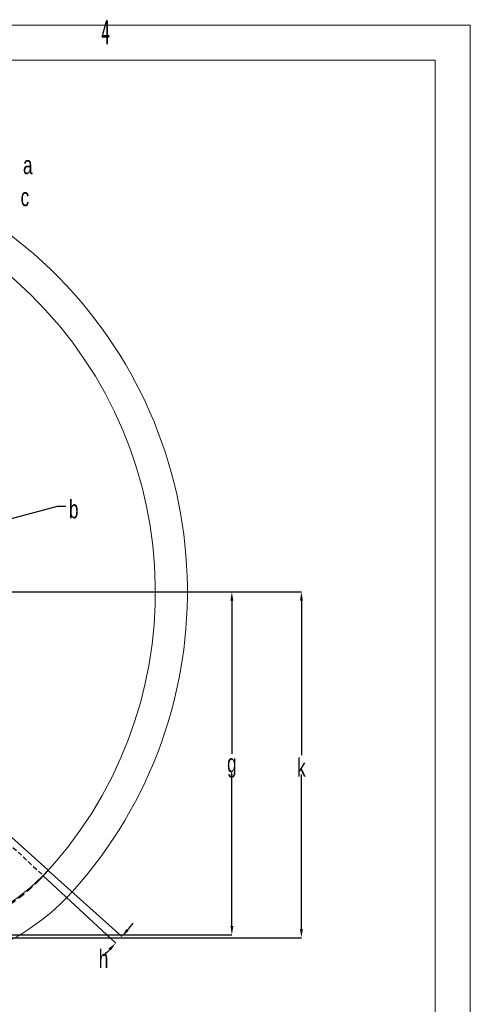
# Model space of a CAD drawing. Header units: millimetres. Extents: x 559 to 1365, y 424 to 1103.
# Tile 78 of 78: x 1242 to 1365, y 833 to 1103. Entities that reach past the tile are written whole.
import ezdxf

# ---------------------------------------------------------------- set-up
doc = ezdxf.new("R2010")
doc.units = ezdxf.units.MM
doc.linetypes.add('ACISOTGL', pattern=[3, 2, -1])
doc.linetypes.add('HIDDEN', pattern=[1.905, 1.27, -0.635])
for name, color, linetype in [('10', 7, 'Continuous'), ('C1角度', 7, 'Continuous'), ('C5直径', 7, 'Continuous'), ('C7线性', 7, 'Continuous'), ('C9半径', 7, 'Continuous')]:
    doc.layers.add(name, color=color, linetype=linetype)
doc.layers.add('5', color=7, linetype='Continuous', lineweight=35)
doc.styles.add('SLDTEXTSTYLE0', font='TXT', dxfattribs={"width": 0.7})

msp = doc.modelspace()

# ---------------------------------------------------------------- linework, layer by layer
at = {"color": 7, "linetype": 'Continuous', "lineweight": 18}
for q in [(1244.3712, 874.6549), (1249.6173, 869.9312)]:
    msp.add_line((1164.7511, 946.3451), q, dxfattribs=at)
at = {"color": 7, "linetype": 'HIDDEN', "lineweight": 25}
msp.add_line((1164.7511, 946.3451), (1248.2564, 868.4752), dxfattribs=at)
at = {"color": 7, "linetype": 'Continuous', "lineweight": 18}
for centre, radius, start, end in [((1164.7511, 946.3451), 123.0653, 318, 222), ((1164.7511, 946.3451), 114.28, 316.394071, 223.605929), ((1209.808, 905.7757), 53.5688, 168.023581, 318), ((1209.808, 905.7757), 62.4353, 223.808488, 318)]:
    msp.add_arc(centre, radius, start, end, dxfattribs=at)
at = {"color": 7, "linetype": 'ACISOTGL', "lineweight": 25}
msp.add_arc((1209.1525, 904.9402), 53.576, 166, 319.133196, dxfattribs=at)
at = {"layer": '5', "lineweight": 5}
for p, q in [((558.9933, 1101.8295), (1365.3908, 1101.8295)), ((1365.3908, 531.5913), (1365.3908, 1101.8295)), ((606.9932, 1092.2295), (1355.7908, 1092.2295)), ((1355.7908, 541.1913), (1355.7908, 1092.2295))]:
    msp.add_line(p, q, dxfattribs=at)
at = {"layer": 'C1角度', "color": 7}
for p, q in [((1248.3021, 868.4326), (1268.156, 849.9184)), ((1249.6637, 869.8894), (1269.8232, 851.7378))]:
    msp.add_line(p, q, dxfattribs=at)
for start, end in [(318.97258, 319.945159), (315.054841, 316.02742)]:
    msp.add_arc((1164.7511, 946.3451), 141.3885, start, end, dxfattribs=at)
for points in [[(1271.1144, 853.8), (1271.7134, 853.2698), (1269.8232, 851.7378)], [(1266.7946, 847.9019), (1266.2142, 848.4524), (1268.156, 849.9184)]]:
    msp.add_solid(points, dxfattribs=at)
at = {"layer": 'C5直径', "color": 7}
for p, q in [((1252.0662, 969.7412), (1225.7119, 962.6795)), ((1254.4662, 969.7412), (1252.0662, 969.7412))]:
    msp.add_line(p, q, dxfattribs=at)
at = {"layer": 'C7线性', "color": 7}
for p, q in [((1164.8136, 946.3451), (1300.0043, 946.3451)), ((1164.8136, 946.3451), (1319.0807, 946.3451)), ((1300.0043, 943.9451), (1300.0043, 901.9011)), ((1319.0807, 943.9451), (1319.0807, 901.4797)), ((1300.0043, 854.607), (1300.0043, 896.6511)), ((1319.0807, 853.7642), (1319.0807, 896.2297)), ((1209.215, 851.3642), (1319.0807, 851.3642)), ((1209.8705, 852.207), (1300.0043, 852.207))]:
    msp.add_line(p, q, dxfattribs=at)
for points in [[(1300.4043, 943.9451), (1299.6043, 943.9451), (1300.0043, 946.3451)], [(1319.4807, 943.9451), (1318.6807, 943.9451), (1319.0807, 946.3451)], [(1299.6043, 854.607), (1300.4043, 854.607), (1300.0043, 852.207)], [(1318.6807, 853.7642), (1319.4807, 853.7642), (1319.0807, 851.3642)]]:
    msp.add_solid(points, dxfattribs=at)

# ---------------------------------------------------------------- texts
at = {"layer": '10', "color": 7, "insert": (1265.3681, 1103.3379), "char_height": 6.72, "attachment_point": 2, "style": 'SLDTEXTSTYLE0'}
msp.add_mtext('{\\fHYSWLongFangSong|b0|i0|c134|p2;4}', dxfattribs=at)
at = {"layer": 'C1角度', "color": 7, "insert": (1263.5233, 848.1389), "char_height": 5, "attachment_point": 1, "style": 'SLDTEXTSTYLE0'}
msp.add_mtext('\\A1;h', dxfattribs=at)
at = {"layer": 'C5直径', "color": 7, "insert": (1255.3412, 971.4912), "char_height": 5, "attachment_point": 1, "style": 'SLDTEXTSTYLE0'}
msp.add_mtext('\\A1;b', dxfattribs=at)
at = {"layer": 'C7线性', "color": 7, "char_height": 5, "attachment_point": 2, "style": 'SLDTEXTSTYLE0'}
for s, insert in [('\\A1;g', (1300.0043, 901.8172)), ('\\A1;k', (1319.0807, 900.6047))]:
    msp.add_mtext(s, dxfattribs=dict(at, insert=insert))
at = {"layer": 'C9半径', "color": 7, "char_height": 5, "attachment_point": 1, "style": 'SLDTEXTSTYLE0'}
for s, insert in [('\\A1;a', (1242.7394, 1065.9556)), ('\\A1;c', (1242.0899, 1057.1696))]:
    msp.add_mtext(s, dxfattribs=dict(at, insert=insert))

doc.saveas('drawing.dxf')
